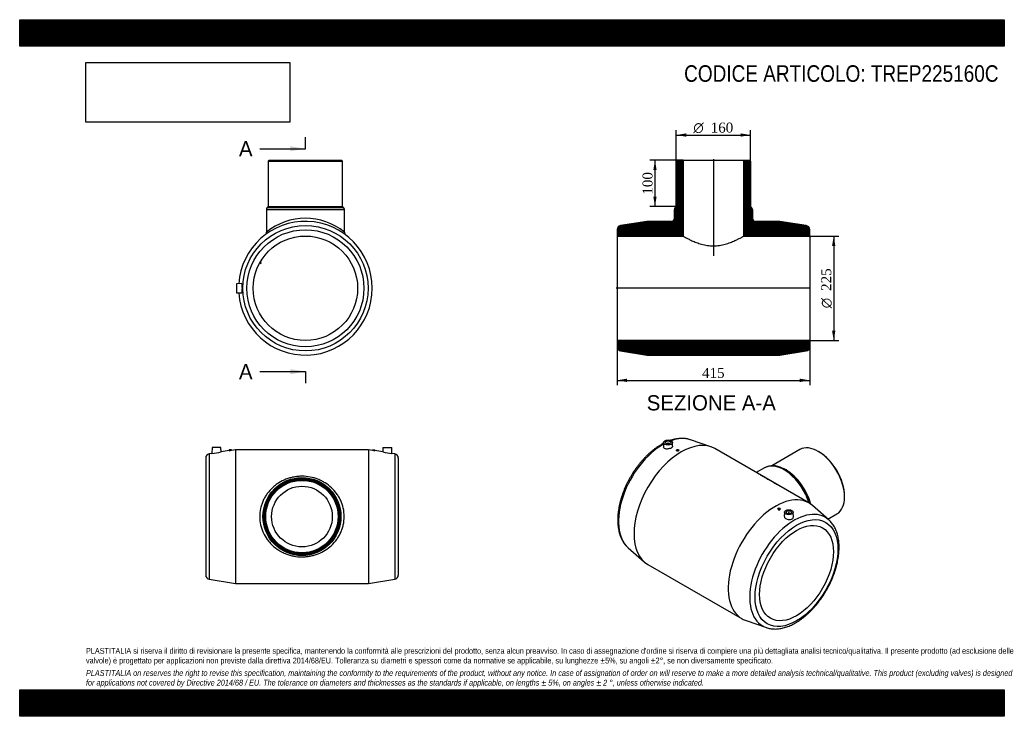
# Model space of a CAD drawing. Header units: millimetres. Extents: x 0 to 2121, y 0 to 1500.
import ezdxf
from ezdxf.enums import TextEntityAlignment as Align
from ezdxf.lldxf.tags import DXFTag

# ---------------------------------------------------------------- set-up
doc = ezdxf.new("R2010")
doc.units = ezdxf.units.MM
doc.header["$LTSCALE"] = 7.142857
for name, color, linetype in [('Default', 7, 'Continuous'), ('DV4_Default', 7, 'Continuous'), ('TREP225160C', 7, 'Continuous')]:
    doc.layers.add(name, color=color, linetype=linetype)
doc.styles.add('SEACAD_Solid_Edge_ANSI', font='seans.ttf')
doc.styles.add('SEACAD_Solid_Edge_ANSI1_Symbols', font='semeca1.ttf')
doc.styles.add('SEACAD_Times_New_Roman', font='times.ttf')
tags = doc.linetypes.add('CENTER2', pattern=[28.575, 19.05, -3.175, 3.175, -3.175]).pattern_tags.tags
tags[10:11] = [DXFTag(74, 4), DXFTag(75, 0), DXFTag(340, '0'), DXFTag(46, 0.0), DXFTag(50, 0.0), DXFTag(44, 0.0), DXFTag(45, 0.0)]
tags[8:9] = [DXFTag(74, 4), DXFTag(75, 0), DXFTag(340, '0'), DXFTag(46, 0.0), DXFTag(50, 0.0), DXFTag(44, 0.0), DXFTag(45, 0.0)]
tags[6:7] = [DXFTag(74, 4), DXFTag(75, 0), DXFTag(340, '0'), DXFTag(46, 0.0), DXFTag(50, 0.0), DXFTag(44, 0.0), DXFTag(45, 0.0)]
tags[4:5] = [DXFTag(74, 4), DXFTag(75, 0), DXFTag(340, '0'), DXFTag(46, 0.0), DXFTag(50, 0.0), DXFTag(44, 0.0), DXFTag(45, 0.0)]
doc.dimstyles.new('ANSImm', dxfattribs={"dimtxt": 21.428571, "dimasz": 21.428571, "dimexe": 10.714286, "dimexo": 0, "dimgap": 5.357143, "dimtad": 1, "dimdsep": 46, "dimtxsty": 'SEACAD_Times_New_Roman', "dimblk1": '_SE_FILLED', "dimblk2": '_SE_FILLED', "dimsah": 1, "dimcen": 10.714286, "dimazin": 0, "dimtfac": 0.85, "dimtdec": 3, "dimtofl": 0, "dimtmove": 0, "dimatfit": 3, "dimfxl": 1, "dimarcsym": 0})
picture_1 = doc.add_image_def('image1.jpg', size_in_pixel=(4302, 1260))

# ---------------------------------------------------------------- blocks, each defined once
blk = doc.blocks.new('SE')
at = {"layer": 'TREP225160C', "color": 7, "linetype": 'Continuous'}
for p, q in [((414.7, 578.6), (414.2, 566.1)), ((433.7, 578.6), (414.7, 578.6)), ((434, 569.2), (433.7, 578.6)), ((456.2, 573.6), (451.2, 573.6)), ((451.2, 573.6), (451.2, 572)), ((464.7, 574.1), (456.2, 572.7)), ((456.2, 572.7), (456.2, 573.6)), ((464.7, 574.1), (464.7, 286.1)), ((751.7, 574.1), (464.7, 574.1)), ((751.7, 574.1), (751.7, 286.1)), ((760.2, 572.7), (751.7, 574.1)), ((760.2, 573.6), (765.2, 573.6)), ((760.2, 573.6), (760.2, 572.7)), ((765.2, 572), (765.2, 573.6)), ((782.7, 578.6), (782.4, 569.2)), ((782.7, 578.6), (801.7, 578.6)), ((802.1, 566.1), (801.7, 578.6)), ((400.7, 556.2), (400.7, 304)), ((414.3, 566.1), (408.3, 565.1)), ((408.3, 565.1), (408.3, 295.1)), ((451.2, 572), (434, 569.2)), ((782.4, 569.2), (765.2, 572)), ((808.1, 565.1), (802.1, 566.1)), ((808.1, 565.1), (808.1, 295.1)), ((815.7, 556.2), (815.7, 304)), ((408.3, 295.1), (464.7, 286.1)), ((464.7, 286.1), (751.7, 286.1)), ((751.7, 286.1), (808.1, 295.1))]:
    blk.add_line(p, q, dxfattribs=at)
for radius in [84, 82.2, 80, 78, 65.4]:
    blk.add_circle((608.2, 430.1), radius, dxfattribs=at)
for centre, radius, start, end in [((409.7, 556.2), 9, 99.0637, 180), ((401.7, 708.1), 142.6, 275.039, 283.0884), ((430.4, 718.2), 147.7, 278.0816, 280.0457), ((786, 718.2), 147.7, 259.9543, 261.9184), ((814.6, 708.1), 142.6, 256.9116, 264.961), ((806.7, 556.2), 9, 0, 80.9363), ((409.7, 304), 9, 180, 260.9363), ((806.7, 304), 9, 279.0637, 0)]:
    blk.add_arc(centre, radius, start, end, dxfattribs=at)
blk.add_open_spline([(517.2, 430.1), (517.2, 436.1), (517.8, 442), (519.7, 450.7), (520.5, 453.6), (522.4, 459.2), (523.5, 461.9), (525.9, 467.2), (527.2, 469.8), (530.1, 474.8), (531.7, 477.2), (536.7, 484.1), (540.5, 488.4), (546.8, 494.2), (548.9, 496), (553.5, 499.5), (555.8, 501.1), (563, 505.6), (568.1, 508.2), (576.2, 511.4), (579, 512.3), (584.6, 514), (587.4, 514.6), (593.2, 515.7), (596.2, 516.2), (602.1, 516.7), (605.1, 516.9), (614.1, 516.9), (620, 516.3), (631.7, 514.1), (637.3, 512.5), (645.4, 509.3), (648.1, 508.2), (653.2, 505.6), (655.7, 504.2), (662.9, 499.6), (667.5, 496.2), (675.8, 488.4), (679.6, 484.2), (684.6, 477.3), (686.2, 474.9), (689.1, 469.9), (690.5, 467.3), (694.1, 459.3), (695.9, 453.8), (698.5, 442.2), (699.2, 436.1), (699.2, 424.1), (698.5, 418.2), (696.7, 409.6), (695.9, 406.7), (694, 401.1), (692.9, 398.4), (690.5, 393.1), (689.2, 390.5), (686.3, 385.5), (684.7, 383.1), (679.7, 376.1), (675.9, 371.9), (667.6, 364.2), (663.1, 360.6), (653.4, 354.6), (648.3, 352), (640.3, 348.8), (637.5, 347.9), (631.8, 346.3), (629, 345.6), (623.2, 344.5), (620.3, 344), (614.3, 343.5), (611.3, 343.3), (602.3, 343.3), (596.4, 343.9), (587.7, 345.5), (584.8, 346.2), (579.1, 347.8), (576.4, 348.8), (571, 350.9), (568.3, 352), (563.2, 354.6), (560.7, 356), (553.4, 360.6), (548.9, 364), (542.6, 369.8), (540.6, 371.9), (536.9, 376.1), (535.1, 378.4), (530.1, 385.3), (527.1, 390.2), (523.5, 398.2), (522.4, 401), (520.6, 406.5), (519.8, 409.4), (517.9, 418), (517.2, 424.1), (517.2, 430.1)], degree=3, knots=[0, 0, 0, 0, 0.03125, 0.03125, 0.046875, 0.046875, 0.0625, 0.0625, 0.078125, 0.078125, 0.09375, 0.09375, 0.125, 0.125, 0.140625, 0.140625, 0.15625, 0.15625, 0.1875, 0.1875, 0.203125, 0.203125, 0.21875, 0.21875, 0.234375, 0.234375, 0.25, 0.25, 0.28125, 0.28125, 0.3125, 0.3125, 0.328125, 0.328125, 0.34375, 0.34375, 0.375, 0.375, 0.40625, 0.40625, 0.421875, 0.421875, 0.4375, 0.4375, 0.46875, 0.46875, 0.5, 0.5, 0.53125, 0.53125, 0.546875, 0.546875, 0.5625, 0.5625, 0.578125, 0.578125, 0.59375, 0.59375, 0.625, 0.625, 0.65625, 0.65625, 0.6875, 0.6875, 0.703125, 0.703125, 0.71875, 0.71875, 0.734375, 0.734375, 0.75, 0.75, 0.78125, 0.78125, 0.796875, 0.796875, 0.8125, 0.8125, 0.828125, 0.828125, 0.84375, 0.84375, 0.875, 0.875, 0.890625, 0.890625, 0.90625, 0.90625, 0.9375, 0.9375, 0.953125, 0.953125, 0.96875, 0.96875, 1, 1, 1, 1], dxfattribs=at)
blk = doc.blocks.new('SE1')
at = {"layer": 'TREP225160C', "color": 7, "linetype": 'Continuous'}
for p, q in [((1488.9, 580.3), (1445.1, 595.3)), ((1387.4, 589.6), (1386.9, 579.6)), ((1394.9, 586.9), (1394.9, 586.4)), ((1398.9, 586.4), (1398.9, 586.9)), ((1406.7, 581.4), (1406.3, 589.6)), ((1415.2, 573.4), (1415.2, 572.1)), ((1420.2, 572.6), (1420.2, 573.4)), ((1700.4, 459.3), (1497.5, 576.4)), ((1680.7, 574.3), (1620.4, 539.5)), ((1722.1, 569.5), (1720.7, 570.3)), ((1604.8, 535.1), (1587, 524.8)), ((1651.4, 530.3), (1649.8, 531.2)), ((1777.3, 472.3), (1777.3, 474)), ((1633.7, 447.2), (1633.7, 446.4)), ((1638.7, 446), (1638.7, 447.2)), ((1743, 423.3), (1708.1, 453.8)), ((1647.6, 439.4), (1647.2, 431.3)), ((1655.1, 436.7), (1655.1, 436.2)), ((1659.1, 436.2), (1659.1, 436.7)), ((1667, 429.4), (1666.6, 439.4)), ((1741.5, 424.6), (1760.7, 435.7)), ((1310.9, 363), (1345.8, 332.5)), ((1353.5, 327), (1556.4, 209.9)), ((1565, 206), (1608.9, 191))]:
    blk.add_line(p, q, dxfattribs=at)
blk.add_arc((1623.5, 498.3), 41.2, 61.9424, 116.9222, dxfattribs=at)
for centre, major_axis, start_param, end_param in [((1425.5, 451.7), (-72, -124.7), 3.141593, 6.283185), ((1385.6, 474.8), (-67.5, -116.9), 3.25965, 3.737612), ((1385.6, 474.8), (-67.5, -116.9), 3.254634, 3.25965), ((1385.6, 474.8), (-67.5, -116.9), 3.910251, 6.170144), ((1396.9, 586.9), (-2, 0), 2.647628, 6.283185), ((1396.9, 586.9), (-2, 0), 0, 0.493965), ((1720.7, 505), (-40, 69.3), 3.141593, 6.283185), ((1722.1, 505.8), (39, -67.5), 0.785398, 2.356194), ((1646.8, 462.3), (-42, 72.7), 4.345313, 6.283185), ((1649.8, 464.1), (-41.1, 71.2), 5.333858, 5.612661), ((1651.4, 465), (-40, 69.3), 4.275048, 5.497787), ((1649.8, 464.1), (-41.1, 71.2), 4.29534, 5.333858), ((1628.4, 334.6), (-72, -124.7), 3.028551, 6.283185), ((1668.3, 311.5), (-67.5, -116.9), 3.030452, 6.283185), ((1657.1, 436.7), (2, 0), 0, 3.635557), ((1657.1, 436.7), (2, 0), 5.789221, 6.283185), ((1668.3, 311.5), (-67.5, -116.9), -3.254634, -3.252734), ((1628.4, 334.6), (-72, -124.7), 0, 0.113041), ((1668.3, 311.5), (-67.5, -116.9), 0, 0.113041), ((1668.3, 311.5), (-67.5, -116.9), 0.113041, 0.115168)]:
    blk.add_ellipse(centre, major_axis=major_axis, ratio=0.57735, start_param=start_param, end_param=end_param, dxfattribs=at)
for centre, major_axis in [((1396.9, 589.5), (-9.5, 0)), ((1396.9, 589.5), (-5.75, 0)), ((1417.7, 573.4), (-2.5, 0)), ((1636.2, 447.2), (2.5, 0)), ((1673.7, 308.4), (-63.1, -109.2)), ((1657.1, 439.3), (9.5, 0)), ((1657.1, 439.3), (5.75, 0)), ((1673.7, 308.4), (-56.2, -97.4))]:
    blk.add_ellipse(centre, major_axis=major_axis, ratio=0.57735, dxfattribs=at)
for points, knots in [([(1444.6, 595.5), (1443.2, 595.9), (1440.7, 596.7), (1436.4, 597.6), (1432, 598.1), (1427.4, 598.4), (1422.7, 598.3), (1417.9, 597.8), (1413, 597), (1408.1, 595.9), (1404.4, 594.8), (1402.3, 594.2), (1402, 594)], [0, 0, 0, 0, 0.0686695, 0.1428639, 0.217507, 0.2926861, 0.3684462, 0.4447901, 0.5216829, 0.5990608, 0.676842, 0.693912, 0.693912, 0.693912, 0.693912]), ([(1382.1, 584.9), (1381.1, 584.4), (1378.7, 582.9), (1374.3, 580.1), (1369.3, 576.6), (1364.3, 572.8), (1359.4, 568.8), (1354.6, 564.5), (1349.9, 559.9), (1345.3, 555.1), (1340.7, 550.1), (1336.3, 545), (1332.1, 539.6), (1328, 534.1), (1324, 528.4), (1320.2, 522.5), (1316.6, 516.6), (1313.1, 510.5), (1309.9, 504.3), (1306.8, 498.1), (1304, 491.8), (1301.4, 485.4), (1299, 479), (1296.8, 472.6), (1294.9, 466.2), (1293.2, 459.8), (1291.7, 453.5), (1290.5, 447.1), (1289.6, 440.9), (1288.9, 434.7), (1288.5, 428.7), (1288.4, 422.7), (1288.5, 416.9), (1288.9, 411.2), (1289.6, 405.7), (1290.6, 400.4), (1291.8, 395.2), (1293.3, 390.3), (1295.1, 385.6), (1297.1, 381.1), (1299.4, 376.9), (1301.9, 373), (1304.7, 369.3), (1307.7, 366), (1309.9, 363.8), (1311, 362.9), (1311.1, 362.9)], [0, 0, 0, 0, 0.012547, 0.036196, 0.059831, 0.083452, 0.107055, 0.13064, 0.154206, 0.177754, 0.201284, 0.2248, 0.248302, 0.271793, 0.295276, 0.318753, 0.342227, 0.365699, 0.389173, 0.41265, 0.436133, 0.459625, 0.483128, 0.506644, 0.530177, 0.553728, 0.5773, 0.600894, 0.624511, 0.648153, 0.671818, 0.695504, 0.719208, 0.742922, 0.766633, 0.790326, 0.81398, 0.837572, 0.861073, 0.884455, 0.907689, 0.930753, 0.953632, 0.976324, 0.99884, 1, 1, 1, 1]), ([(1387.3, 587.8), (1385.8, 587), (1384, 586.1), (1382.4, 585.1), (1382.1, 584.9)], [0.92008926, 0.92008926, 0.92008926, 0.92008926, 0.9863157, 1, 1, 1, 1]), ([(1406.7, 581.4), (1406.7, 581.4), (1406.7, 581.3), (1406.7, 580.6), (1406.4, 580), (1405.3, 578.8), (1404.5, 578.2), (1402.7, 577.2), (1401.5, 576.7), (1399.1, 576), (1397.8, 575.7), (1395.2, 575.5), (1393.9, 575.4), (1391.6, 575.7), (1390.5, 575.9), (1387.9, 577.1), (1386.9, 578.3), (1386.9, 579.6)], [0.4921522, 0.4921522, 0.4921522, 0.4921522, 0.5, 0.5, 0.5625, 0.5625, 0.625, 0.625, 0.6875, 0.6875, 0.75, 0.75, 0.8125, 0.8125, 0.875, 0.875, 1, 1, 1, 1]), ([(1420.2, 572.6), (1420.2, 572.3), (1420, 572), (1419.1, 571.4), (1418.4, 571.2), (1417.1, 571.1), (1416.4, 571.1), (1415.5, 571.5), (1415.2, 571.8), (1415.2, 572.1)], [0.5034224, 0.5034224, 0.5034224, 0.5034224, 0.625, 0.625, 0.75, 0.75, 0.875, 0.875, 1, 1, 1, 1]), ([(1596.4, 519.4), (1597.9, 518.7), (1599.5, 517.8), (1604.6, 515.2), (1608.2, 513.2), (1614.2, 509.7), (1616.3, 508.5), (1620.7, 505.9), (1622.9, 504.6), (1627.4, 501.8), (1629.6, 500.3), (1632.1, 498.8), (1632.2, 498.7), (1632.3, 498.6)], [0.70195044, 0.70195044, 0.70195044, 0.70195044, 0.71875, 0.71875, 0.75, 0.75, 0.765625, 0.765625, 0.78125, 0.78125, 0.796875, 0.796875, 0.79766101, 0.79766101, 0.79766101, 0.79766101]), ([(1633.7, 446.4), (1633.7, 446), (1634, 445.5), (1634.9, 444.8), (1635.5, 444.6), (1636.2, 444.5)], [0.7525918, 0.7525918, 0.7525918, 0.7525918, 0.875, 0.875, 1, 1, 1, 1]), ([(1636.2, 444.5), (1636.8, 444.5), (1637.5, 444.6), (1638.4, 445.1), (1638.7, 445.5), (1638.7, 446), (1638.7, 446), (1638.7, 446)], [0, 0, 0, 0, 0.125, 0.125, 0.25, 0.25, 0.2527036, 0.2527036, 0.2527036, 0.2527036]), ([(1647.2, 431.3), (1647.2, 431.1), (1647.2, 431), (1647.3, 429.9), (1647.6, 429), (1648.6, 427.3), (1649.4, 426.5), (1652.1, 424.5), (1654.7, 423.6), (1657.4, 423.5)], [0.7406657, 0.7406657, 0.7406657, 0.7406657, 0.75, 0.75, 0.8125, 0.8125, 0.875, 0.875, 1, 1, 1, 1]), ([(1657.4, 423.5), (1658.7, 423.5), (1659.9, 423.6), (1662.3, 424.1), (1663.4, 424.5), (1665.2, 425.6), (1665.9, 426.3), (1666.8, 427.8), (1667, 428.6), (1667, 429.4)], [0, 0, 0, 0, 0.0625, 0.0625, 0.125, 0.125, 0.1875, 0.1875, 0.249271, 0.249271, 0.249271, 0.249271]), ([(1609.1, 190.9), (1609.5, 190.8), (1611.2, 190.2), (1614.6, 189.3), (1618.9, 188.5), (1623.4, 188.1), (1628, 187.9), (1632.8, 188.1), (1637.6, 188.7), (1642.5, 189.6), (1647.5, 190.8), (1652.5, 192.4), (1657.6, 194.3), (1662.7, 196.5), (1667.8, 199), (1672.9, 201.9), (1677.9, 205), (1683, 208.5), (1688, 212.2), (1692.9, 216.2), (1697.7, 220.4), (1702.5, 224.9), (1707.2, 229.6), (1711.7, 234.5), (1716.2, 239.6), (1720.5, 244.9), (1724.6, 250.4), (1728.6, 256.1), (1732.5, 261.8), (1736.2, 267.8), (1739.7, 273.8), (1743, 279.9), (1746.1, 286.2), (1749, 292.5), (1751.7, 298.8), (1754.2, 305.2), (1756.4, 311.6), (1758.5, 318), (1760.2, 324.4), (1761.8, 330.8), (1763, 337.1), (1764, 343.3), (1764.8, 349.5), (1765.3, 355.6), (1765.5, 361.6), (1765.5, 367.5), (1765.2, 373.2), (1764.6, 378.8), (1763.7, 384.2), (1762.6, 389.4), (1761.2, 394.4), (1759.5, 399.2), (1757.5, 403.8), (1755.3, 408), (1752.9, 412.1), (1750.2, 415.8), (1747.3, 419.2), (1744.7, 421.8), (1743.3, 423), (1742.9, 423.4)], [0, 0, 0, 0, 0.005393, 0.022484, 0.039659, 0.056946, 0.074362, 0.091913, 0.109597, 0.127404, 0.145317, 0.163316, 0.181382, 0.199494, 0.217636, 0.235794, 0.253956, 0.272113, 0.290261, 0.308396, 0.326516, 0.344622, 0.362714, 0.380792, 0.398859, 0.416914, 0.434961, 0.453, 0.471034, 0.489065, 0.507095, 0.525125, 0.543157, 0.561193, 0.579235, 0.597285, 0.615345, 0.633416, 0.651501, 0.669602, 0.687719, 0.705854, 0.724007, 0.742179, 0.760368, 0.778571, 0.796784, 0.814999, 0.833204, 0.851385, 0.869524, 0.8876, 0.905593, 0.923479, 0.941239, 0.958859, 0.976336, 0.993673, 1, 1, 1, 1])]:
    blk.add_open_spline(points, degree=3, knots=knots, dxfattribs=at)
blk = doc.blocks.new('SE2')
at = {"layer": 'TREP225160C', "color": 7, "linetype": 'Continuous'}
for p, q in [((537.6, 1197.7), (535.6, 1195.7)), ((535.6, 1195.7), (695.6, 1195.7)), ((535.6, 1195.7), (535.6, 1097.7)), ((537.6, 1197.7), (693.6, 1197.7)), ((695.6, 1195.7), (693.6, 1197.7)), ((695.6, 1097.7), (695.6, 1195.7)), ((531.6, 1091.2), (699.6, 1091.2)), ((531.6, 1091.2), (531.6, 1042.2)), ((535.6, 1097.7), (533.4, 1095.4)), ((533.4, 1095.4), (697.9, 1095.4)), ((535.6, 1097.7), (695.6, 1097.7)), ((697.9, 1095.4), (695.6, 1097.7)), ((699.6, 1042.2), (699.6, 1091.2)), ((517.2, 976.2), (519.4, 975)), ((520.4, 976.7), (518.2, 977.9)), ((519.4, 975), (520.4, 976.7)), ((478.4, 931.6), (467.1, 931.2)), ((467.1, 931.2), (467.1, 912.2)), ((467.1, 912.2), (478.4, 911.8))]:
    blk.add_line(p, q, dxfattribs=at)
for radius in [135, 126.1, 112.5]:
    blk.add_circle((615.6, 921.7), radius, dxfattribs=at)
for centre, radius, start, end in [((537.6, 1091.2), 6, 135, 180), ((693.6, 1091.2), 6, 0, 45), ((615.6, 921.7), 144, 0, 176.1501), ((615.6, 941.9), 130.8, 50.0566, 129.9434), ((524.7, 1042.1), 6.92, 309.5941, 0.7332), ((706.6, 1042.2), 6.96, 179.4997, 230.5395), ((615.6, 921.7), 144, 183.8499, 0)]:
    blk.add_arc(centre, radius, start, end, dxfattribs=at)
for points, knots in [([(479.4, 914.9), (479.5, 915.8), (479.6, 916.9), (479.7, 919.4), (479.7, 920.7), (479.7, 923.3), (479.6, 924.6), (479.5, 926.9), (479.5, 928), (479.3, 929.8), (479.1, 930.5), (478.8, 931.4), (478.6, 931.6), (478.4, 931.6)], [0, 0, 0, 0, 0.0625, 0.0625, 0.125, 0.125, 0.1875, 0.1875, 0.25, 0.25, 0.3125, 0.3125, 0.3706322, 0.3706322, 0.3706322, 0.3706322]), ([(478.4, 911.8), (478.5, 911.8), (478.5, 911.8), (478.9, 911.9), (479.2, 913), (479.4, 914.9)], [0.8700557, 0.8700557, 0.8700557, 0.8700557, 0.875, 0.875, 1, 1, 1, 1])]:
    blk.add_open_spline(points, degree=3, knots=knots, dxfattribs=at)
blk = doc.blocks.new('SE4')
at = {"color": 7, "linetype": 'Continuous', "style": 'SEACAD_Solid_Edge_ANSI'}
blk.add_text('A', height=32.9, dxfattribs=at).set_placement((472.4, 1238.6), align=Align.TOP_LEFT)
blk = doc.blocks.new('SE5')
at = {"color": 7, "linetype": 'Continuous', "style": 'SEACAD_Solid_Edge_ANSI'}
blk.add_text('A', height=32.9, dxfattribs=at).set_placement((472.4, 758.6), align=Align.TOP_LEFT)
blk = doc.blocks.new('SEANNOT_GROUP')
at = {"linetype": 'Continuous'}
blk.add_hatch(color=7, dxfattribs=at).paths.add_polyline_path([(582.8, 1216.7), (615.6, 1222.2), (582.8, 1227.6)])
at = {"color": 7, "linetype": 'Continuous'}
blk.add_lwpolyline([(517.1, 1222.2), (615.6, 1222.2)], dxfattribs=at)
blk = doc.blocks.new('SEANNOT_GROUP1')
at = {"linetype": 'Continuous'}
blk.add_hatch(color=7, dxfattribs=at).paths.add_polyline_path([(582.8, 736.7), (615.6, 742.2), (582.8, 747.6)])
at = {"color": 7, "linetype": 'Continuous'}
blk.add_lwpolyline([(517.1, 742.2), (615.6, 742.2)], dxfattribs=at)
blk = doc.blocks.new('SE3')
at = {"layer": 'Default', "color": 7, "linetype": 'CENTER2'}
for p, q in [((615.6, 1222.2), (615.6, 1246.8)), ((615.6, 742.2), (615.6, 717.5))]:
    blk.add_line(p, q, dxfattribs=at)
at = {"layer": 'Default', "color": 7, "linetype": 'CENTER2', "const_width": 0.0001}
blk.add_lwpolyline([(615.6, 1222.2), (615.6, 742.2)], dxfattribs=at)
at = {"layer": 'Default'}
for name in ['SE4', 'SEANNOT_GROUP', 'SE5', 'SEANNOT_GROUP1']:
    blk.add_blockref(name, (0, 0), dxfattribs=at)
blk = doc.blocks.new('SE6')
at = {"layer": 'TREP225160C', "linetype": 'Continuous'}
h = blk.add_hatch(dxfattribs=at)
h.set_pattern_fill('LINE', scale=0.629921, angle=45, style=0)
edge = h.paths.add_edge_path()
edge.add_line((1287.1, 1034.2), (1429.2, 1034.2))
edge.add_line((1429.2, 1034.2), (1429.2, 1197.7))
edge.add_line((1429.2, 1197.7), (1416.6, 1197.7))
edge.add_line((1416.6, 1197.7), (1414.6, 1195.7))
edge.add_line((1414.6, 1195.7), (1414.6, 1097.7))
edge.add_line((1414.6, 1097.7), (1412.3, 1095.4))
edge.add_arc((1416.6, 1091.2), 6, 135, 180)
edge.add_line((1410.6, 1091.2), (1410.6, 1072.7))
edge.add_arc((1403.6, 1072.7), 7, 270, 360, ccw=False)
edge.add_line((1403.6, 1065.7), (1351.1, 1065.7))
edge.add_line((1351.1, 1065.7), (1294.6, 1056.7))
edge.add_arc((1296.1, 1047.8), 9, 99.0637, 180)
edge.add_line((1287.1, 1047.8), (1287.1, 1034.2))
h = blk.add_hatch(dxfattribs=at)
h.set_pattern_fill('LINE', scale=0.629921, angle=45, style=0)
edge = h.paths.add_edge_path()
edge.add_line((1560, 1197.7), (1560, 1034.2))
edge.add_line((1560, 1034.2), (1702.1, 1034.2))
edge.add_line((1702.1, 1034.2), (1702.1, 1047.8))
edge.add_arc((1693.1, 1047.8), 9, 0, 80.9363)
edge.add_line((1694.5, 1056.7), (1638.1, 1065.7))
edge.add_line((1638.1, 1065.7), (1585.6, 1065.7))
edge.add_arc((1585.6, 1072.7), 7, 180, 270, ccw=False)
edge.add_line((1578.6, 1072.7), (1578.6, 1091.2))
edge.add_arc((1572.6, 1091.2), 6, 0, 45)
edge.add_line((1576.8, 1095.4), (1574.6, 1097.7))
edge.add_line((1574.6, 1097.7), (1574.6, 1195.7))
edge.add_line((1574.6, 1195.7), (1572.6, 1197.7))
edge.add_line((1572.6, 1197.7), (1560, 1197.7))
h = blk.add_hatch(dxfattribs=at)
h.set_pattern_fill('LINE', scale=0.629921, angle=45, style=0)
edge = h.paths.add_edge_path()
edge.add_arc((1296.1, 795.6), 9, 180, 260.9363)
edge.add_line((1294.6, 786.7), (1351.1, 777.7))
edge.add_line((1351.1, 777.7), (1638.1, 777.7))
edge.add_line((1638.1, 777.7), (1694.5, 786.7))
edge.add_arc((1693.1, 795.6), 9, 279.0637, 360)
edge.add_line((1702.1, 795.6), (1702.1, 809.2))
edge.add_line((1702.1, 809.2), (1287.1, 809.2))
edge.add_line((1287.1, 809.2), (1287.1, 795.6))
at = {"layer": 'DV4_Default', "color": 7, "linetype": 'CENTER2'}
for p, q in [((1494.6, 1199.4), (1494.6, 991.7)), ((1703.8, 921.7), (1285.3, 921.7))]:
    blk.add_line(p, q, dxfattribs=at)
at = {"layer": 'TREP225160C', "color": 7, "linetype": 'Continuous'}
for p, q in [((1414.6, 1195.7), (1416.6, 1197.7)), ((1414.6, 1097.7), (1414.6, 1195.7)), ((1416.6, 1197.7), (1429.2, 1197.7)), ((1429.2, 1197.7), (1560, 1197.7)), ((1429.2, 1197.7), (1429.2, 1034.2)), ((1560, 1197.7), (1572.6, 1197.7)), ((1560, 1034.2), (1560, 1197.7)), ((1572.6, 1197.7), (1574.6, 1195.7)), ((1574.6, 1195.7), (1574.6, 1097.7)), ((1410.6, 1072.7), (1410.6, 1091.2)), ((1412.3, 1095.4), (1414.6, 1097.7)), ((1574.6, 1097.7), (1576.8, 1095.4)), ((1578.6, 1091.2), (1578.6, 1072.7)), ((1351.1, 1065.7), (1294.6, 1056.7)), ((1403.6, 1065.7), (1351.1, 1065.7)), ((1638.1, 1065.7), (1585.6, 1065.7)), ((1694.5, 1056.7), (1638.1, 1065.7)), ((1287.1, 1047.8), (1287.1, 1034.2)), ((1702.1, 1034.2), (1702.1, 1047.8)), ((1287.1, 1034.2), (1287.1, 809.2)), ((1287.1, 1034.2), (1429.2, 1034.2)), ((1560, 1034.2), (1702.1, 1034.2)), ((1702.1, 1034.2), (1702.1, 809.2)), ((1287.1, 809.2), (1287.1, 795.6)), ((1702.1, 809.2), (1287.1, 809.2)), ((1702.1, 795.6), (1702.1, 809.2)), ((1294.6, 786.7), (1351.1, 777.7)), ((1638.1, 777.7), (1694.5, 786.7)), ((1351.1, 777.7), (1638.1, 777.7))]:
    blk.add_line(p, q, dxfattribs=at)
for centre, radius, start, end in [((1416.6, 1091.2), 6, 135, 180), ((1572.6, 1091.2), 6, 0, 45), ((1403.6, 1072.7), 7, 270, 0), ((1585.6, 1072.7), 7, 180, 270), ((1585.3, 1072.6), 6.76, 179.3567, 222.1347), ((1585.5, 1072.5), 6.77, 220.6038, 223.3499), ((1296.1, 1047.8), 9, 99.0637, 180), ((1693.1, 1047.8), 9, 0, 80.9363), ((1296.1, 795.6), 9, 180, 260.9363), ((1693.1, 795.6), 9, 279.0637, 0)]:
    blk.add_arc(centre, radius, start, end, dxfattribs=at)
blk.add_open_spline([(1429.2, 1034.2), (1429.2, 1034.2), (1429.6, 1033.9), (1431.3, 1032.9), (1432.6, 1032.2), (1436, 1030.4), (1438, 1029.3), (1442.8, 1026.8), (1445.4, 1025.5), (1449.9, 1023.5), (1451.4, 1022.9), (1454.7, 1021.5), (1456.4, 1020.9), (1461.6, 1018.9), (1465.3, 1017.7), (1473.1, 1015.6), (1477.3, 1014.7), (1485.8, 1013.5), (1490.1, 1013.2), (1499, 1013.2), (1503.3, 1013.5), (1509.7, 1014.4), (1511.8, 1014.8), (1516, 1015.7), (1518, 1016.1), (1521.9, 1017.2), (1523.8, 1017.8), (1527.5, 1019), (1529.4, 1019.6), (1534.6, 1021.5), (1537.8, 1022.9), (1543.7, 1025.6), (1546.4, 1026.9), (1551.1, 1029.3), (1553.2, 1030.4), (1555.7, 1031.7), (1556.4, 1032.2), (1557.7, 1032.9), (1558.2, 1033.2), (1559.5, 1033.9), (1560, 1034.2), (1560, 1034.2)], degree=3, knots=[0, 0, 0, 0, 0.0625, 0.0625, 0.125, 0.125, 0.1875, 0.1875, 0.25, 0.25, 0.28125, 0.28125, 0.3125, 0.3125, 0.375, 0.375, 0.4375, 0.4375, 0.5, 0.5, 0.5625, 0.5625, 0.59375, 0.59375, 0.625, 0.625, 0.65625, 0.65625, 0.6875, 0.6875, 0.75, 0.75, 0.8125, 0.8125, 0.875, 0.875, 0.90625, 0.90625, 0.9375, 0.9375, 1, 1, 1, 1], dxfattribs=at)
blk = doc.blocks.new('DMBLK9')
at = {"layer": 'Default', "linetype": 'Continuous'}
for points in [[(1308.5, 719.8), (1308.5, 727), (1287.1, 723.4)], [(1680.6, 719.8), (1702.1, 723.4), (1680.6, 727)]]:
    blk.add_hatch(color=7, dxfattribs=at).paths.add_polyline_path(points)
at = {"layer": 'Default', "color": 7, "linetype": 'Continuous'}
for p, q in [((1287.1, 809.2), (1287.1, 712.7)), ((1702.1, 809.2), (1702.1, 712.7)), ((1287.1, 723.4), (1702.1, 723.4))]:
    blk.add_line(p, q, dxfattribs=at)
at = {"layer": 'Default', "color": 7, "linetype": 'Continuous', "style": 'SEACAD_Times_New_Roman'}
blk.add_text('415', height=21.43, dxfattribs=at).set_placement((1470.2, 750.2), align=Align.TOP_LEFT)
blk = doc.blocks.new('_SE_FILLED')
at = {"color": 0}
blk.add_line((0, 0), (-1, 0), dxfattribs=at)
blk.add_solid([(0, 0), (-1, -0.1665), (-1, 0.1665), (0, 0)], dxfattribs=at)
blk = doc.blocks.new('GDimGGroup')
at = {"layer": 'Default', "linetype": 'Continuous'}
for points in [[(1757.5, 1012.8), (1753.9, 1034.2), (1750.3, 1012.8)], [(1757.5, 830.6), (1750.3, 830.6), (1753.9, 809.2)]]:
    blk.add_hatch(color=7, dxfattribs=at).paths.add_polyline_path(points)
at = {"layer": 'Default', "color": 7, "linetype": 'Continuous'}
for p, q in [((1702.1, 1034.2), (1764.6, 1034.2)), ((1753.9, 1034.2), (1753.9, 809.2)), ((1702.1, 809.2), (1764.6, 809.2))]:
    blk.add_line(p, q, dxfattribs=at)
for s, height, style, p in [('225', 21.43, 'SEACAD_Times_New_Roman', (1727.1, 916)), ('O', 21.4, 'SEACAD_Solid_Edge_ANSI1_Symbols', (1727.1, 878.7))]:
    blk.add_text(s, height=height, rotation=90, dxfattribs=dict(at, style=style)).set_placement(p, align=Align.TOP_LEFT)
blk = doc.blocks.new('GDimGGroup1')
at = {"layer": 'Default', "linetype": 'Continuous'}
for points in [[(1436, 1255.2), (1414.6, 1251.6), (1436, 1248.1)], [(1553.1, 1255.2), (1553.1, 1248.1), (1574.6, 1251.6)]]:
    blk.add_hatch(color=7, dxfattribs=at).paths.add_polyline_path(points)
at = {"layer": 'Default', "color": 7, "linetype": 'Continuous'}
for p, q in [((1414.6, 1195.7), (1414.6, 1262.4)), ((1574.6, 1195.7), (1574.6, 1262.4)), ((1414.6, 1251.6), (1574.6, 1251.6))]:
    blk.add_line(p, q, dxfattribs=at)
for s, height, style, p in [('O', 21.4, 'SEACAD_Solid_Edge_ANSI1_Symbols', (1451.5, 1278.4)), ('160', 21.43, 'SEACAD_Times_New_Roman', (1488.8, 1278.4))]:
    blk.add_text(s, height=height, dxfattribs=dict(at, style=style)).set_placement(p, align=Align.TOP_LEFT)
blk = doc.blocks.new('DMBLK10')
at = {"layer": 'Default', "linetype": 'Continuous'}
for points in [[(1365.2, 1176.3), (1372.3, 1176.3), (1368.7, 1197.7)], [(1365.2, 1119.1), (1368.7, 1097.7), (1372.3, 1119.1)]]:
    blk.add_hatch(color=7, dxfattribs=at).paths.add_polyline_path(points)
at = {"layer": 'Default', "color": 7, "linetype": 'Continuous'}
for p, q in [((1429.2, 1197.7), (1358, 1197.7)), ((1368.7, 1197.7), (1368.7, 1097.7)), ((1414.6, 1097.7), (1358, 1097.7))]:
    blk.add_line(p, q, dxfattribs=at)
at = {"layer": 'Default', "color": 7, "linetype": 'Continuous', "style": 'SEACAD_Times_New_Roman'}
blk.add_text('100', height=21.43, rotation=90, dxfattribs=at).set_placement((1342, 1123.3), align=Align.TOP_LEFT)

msp = doc.modelspace()

# ---------------------------------------------------------------- hatches: boundary and pattern name
at = {"layer": 'Default', "linetype": 'Continuous'}
h = msp.add_hatch(dxfattribs=at)
h.set_pattern_fill('LINE', scale=0.629921, angle=45, style=0)
h.paths.add_polyline_path([(2121.429, 1442.857), (2121.429, 1500), (0, 1500), (0, 1442.857)])
for points in [[(2121.429, 1442.857), (2121.429, 1500), (0, 1500), (0, 1442.857)], [(2121.429, 0), (2121.429, 57.143), (0, 57.143), (0, 0)]]:
    msp.add_hatch(color=7, dxfattribs=at).paths.add_polyline_path(points)
h = msp.add_hatch(dxfattribs=at)
h.set_pattern_fill('LINE', scale=0.629921, angle=45, style=0)
h.paths.add_polyline_path([(2121.429, 0), (2121.429, 57.143), (0, 57.143), (0, 0)])

# ---------------------------------------------------------------- linework, layer by layer
at = {"layer": 'Default', "color": 7, "linetype": 'Continuous'}
for p, q in [((0, 1500), (2121.429, 1500)), ((0, 1442.857), (0, 1500)), ((2121.429, 1500), (2121.429, 1442.857)), ((2121.429, 1442.857), (0, 1442.857)), ((0, 57.143), (2121.429, 57.143)), ((0, 0), (0, 57.143)), ((2121.429, 57.143), (2121.429, 0)), ((2121.429, 0), (0, 0))]:
    msp.add_line(p, q, dxfattribs=at)

# ---------------------------------------------------------------- block references
at = {"layer": 'Default'}
for name in ['GDimGGroup1', 'SE3', 'SE2', 'SE6', 'GDimGGroup', 'SE1', 'SE']:
    msp.add_blockref(name, (0, 0), dxfattribs=at)

# ---------------------------------------------------------------- texts
at = {"layer": 'Default', "color": 7, "linetype": 'Continuous', "style": 'SEACAD_Solid_Edge_ANSI'}
msp.add_text('SEZIONE A-A', height=32.85714, dxfattribs=at).set_placement((1350.957, 691.449), align=Align.TOP_LEFT)
at = {"layer": 'Default', "attachment_point": 1}
for s, insert, char_height, width in [('{\\fArial Narrow|b0||i0||c0|p34;\\C7;\\H35.71428571;\\W1.;CODICE ARTICOLO: TREP225160C}', (1431.594, 1401.946), 35.71429, 688.88119), ("{\\fArial Narrow|b0||i0||c0|p34;\\C7;\\H12.5;\\W1.;PLASTITALIA si riserva il diritto di revisionare la presente specifica, mantenendo la conformità alle prescrizioni del prodotto, senza alcun preavviso. In caso di assegnazione d'ordine si riserva di compiere una più dettagliata analisi tecnico/qualitativa. Il presente prodotto (ad esclusione delle \\P}{\\fArial Narrow|b0||i0||c0|p34;\\C7;\\H12.5;\\W1.;valvole) è progettato per applicazioni non previste dalla direttiva 2014/68/EU. Tolleranza su diametri e spessori come da normative se applicabile, su lunghezze ±5%, su angoli ±2°, se non diversamente specificato.\\P}{\\fArial Narrow|b0||i0||c0|p34;\\C7;\\H3.571428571;\\W1.;   \\P}{\\fArial Narrow|b0||i1||c0|p34;\\C7;\\H12.5;\\W1.;PLASTITALIA on reserves the right to revise this specification, maintaining the conformity to the requirements of the product, without any notice. In case of assignation of order on will reserve to make a more detailed analysis technical/qualitative. This product (excluding valves) is designed \\P}{\\fArial Narrow|b0||i1||c0|p34;\\C7;\\H12.5;\\W1.;for applications not covered by Directive 2014/68 / EU. The tolerance on diameters and thicknesses as the standards if applicable, on lengths ± 5%, on angles ± 2 °, unless otherwise indicated.\\P}", (142.857, 147.16), 12.5, 1835.71429)]:
    msp.add_mtext(s, dxfattribs=dict(at, insert=insert, char_height=char_height, width=width))

# ---------------------------------------------------------------- dimensions: what is measured, and where the dimension line sits
at = {"layer": 'Default', "color": 7, "linetype": 'Continuous'}
for base, p1, p2, angle, picture, middle, dimtype in [((1368.746, 1097.683), (1429.167, 1197.683), (1414.567, 1097.683), 90, 'DMBLK10', (1368.746, 1147.683), 160), ((1287.067, 723.414), (1287.067, 809.183), (1702.067, 809.183), 0, 'DMBLK9', (1494.567, 723.414), 161)]:
    dim = msp.add_linear_dim(base=base, p1=p1, p2=p2, angle=angle, text='\\A1;<>', dimstyle='ANSImm', dxfattribs=at)
    dim.commit()
    dim.dimension.update_dxf_attribs({"geometry": picture, "text_midpoint": middle, "dimtype": dimtype})

# ---------------------------------------------------------------- pictures from other files: only their frames are drawn
image = msp.add_image(picture_1, insert=(142.857, 1279.308), size_in_units=(438.98, 128.571))
image.dxf.flags = 7

doc.saveas('drawing.dxf')
